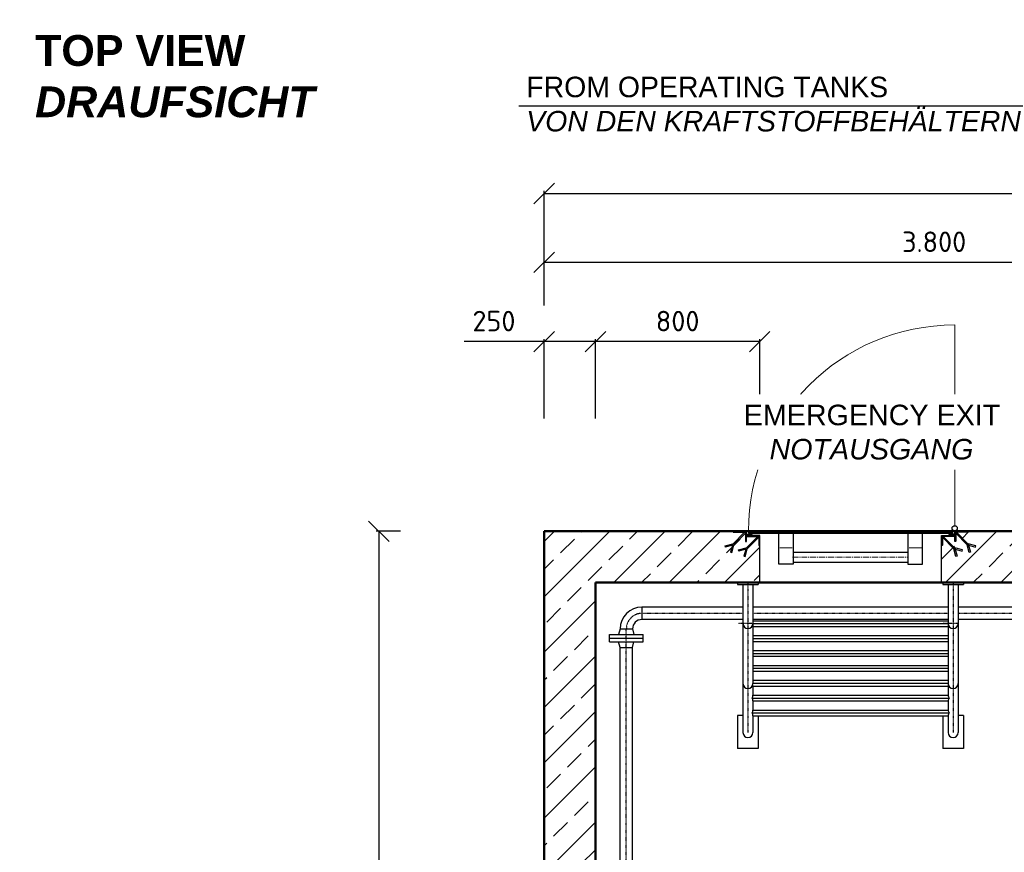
# Model space of a CAD drawing. Header units: millimetres. Extents: x -197187 to 231260338, y -45270 to 70505.
# Tile 49 of 85: x 41088 to 45886, y 12838 to 16894. Entities that reach past the tile are written whole.
import ezdxf

# ---------------------------------------------------------------- set-up
doc = ezdxf.new("R2010")
doc.units = ezdxf.units.MM
doc.header["$LTSCALE"] = 0.5
doc.linetypes.add('DASHDOT', pattern=[1, 0.5, -0.25, 0, -0.25])
doc.linetypes.add('MITTE2', pattern=[28.575, 19.05, -3.175, 3.175, -3.175])
for name, color, linetype in [('21', 7, 'Continuous'), ('41', 7, 'Continuous'), ('BEMAßUNG', 7, 'Continuous'), ('Beschriftung', 7, 'Continuous'), ('P-MU050ENTL', 7, 'Continuous')]:
    doc.layers.add(name, color=color, linetype=linetype)
doc.styles.add('LBB3.5M1000', font='isocp.shx', dxfattribs={"height": 3.5})
doc.styles.get("Standard").update_dxf_attribs({"font": 'isocpeur.ttf'})
doc.dimstyles.new('DIN', dxfattribs={"dimtxt": 2.5, "dimasz": 2.5, "dimexe": 1.25, "dimexo": 0.625, "dimtad": 1, "dimtih": 1, "dimdec": 4, "dimdsep": 46, "dimlunit": 6, "dimtxsty": 'Standard', "dimcen": 2.5, "dimadec": 0, "dimazin": 0, "dimtfac": 1, "dimtdec": 4, "dimtmove": 0, "dimatfit": 3, "dimfxl": 0, "dimtvp": 1, "dimtolj": 1, "dimtzin": 0, "dimarcsym": 0})
pattern_1 = [(135, (42982.8084, 9924.7114), (-2.245064, -2.245064), [])]
pattern_2 = [(225, (42982.8084, 9924.7114), (2.245064, -2.245064), [])]
pattern_3 = [(315, (60450.263, 13717.012), (1.12253202, 1.12253202), [])]

# ---------------------------------------------------------------- blocks, each defined once
blk = doc.blocks.new('_Oblique')
at = {"color": 0, "linetype": 'ByBlock', "lineweight": -2}
blk.add_line((-0.5, -0.5), (0.5, 0.5), dxfattribs=at)
blk = doc.blocks.new('*D29')
at = {"layer": 'BEMAßUNG', "color": 0, "lineweight": -2, "transparency": 16777216}
for p, q in [((43644, 15502), (43644, 15724.9)), ((43644, 15712.4), (47444, 15712.4)), ((47444, 15502), (47444, 15724.9))]:
    blk.add_line(p, q, dxfattribs=at)
at = {"layer": 'DEFPOINTS', "color": 0, "transparency": 16777216}
for p in [(47444, 15712.4), (43644, 14402), (47444, 14402)]:
    blk.add_point(p, dxfattribs=at)
at = {"layer": 'BEMAßUNG', "color": 0, "lineweight": -2, "transparency": 16777216, "xscale": 100, "yscale": 100, "zscale": 100, "rotation": 180}
blk.add_blockref('_Oblique', (43644, 15712.4), dxfattribs=at)
at = {"layer": 'BEMAßUNG', "color": 0, "lineweight": -2, "transparency": 16777216, "xscale": 100, "yscale": 100, "zscale": 100}
blk.add_blockref('_Oblique', (47444, 15712.4), dxfattribs=at)
at = {"layer": 'BEMAßUNG', "color": 0, "transparency": 16777216, "insert": (45544, 15812.4), "char_height": 100, "attachment_point": 5}
blk.add_mtext('\\A1;3.800', dxfattribs=at)
blk = doc.blocks.new('*D36')
at = {"layer": 'BEMAßUNG', "color": 0, "lineweight": -2, "transparency": 16777216}
for p, q in [((42944, 14402), (42825.3, 14402)), ((42837.8, 14402), (42837.8, 10417)), ((42944, 10417), (42825.3, 10417))]:
    blk.add_line(p, q, dxfattribs=at)
at = {"layer": 'DEFPOINTS', "color": 0, "transparency": 16777216}
for p in [(43644, 14402), (42837.8, 10417), (43644, 10417)]:
    blk.add_point(p, dxfattribs=at)
at = {"layer": 'BEMAßUNG', "color": 0, "lineweight": -2, "transparency": 16777216, "xscale": 100, "yscale": 100, "zscale": 100}
for p, rotation in [((42837.8, 14402), 90), ((42837.8, 10417), 270)]:
    blk.add_blockref('_Oblique', p, dxfattribs=dict(at, rotation=rotation))
at = {"layer": 'BEMAßUNG', "color": 0, "transparency": 16777216, "insert": (42721.7, 12409.5), "char_height": 100, "attachment_point": 5, "rotation": 90}
blk.add_mtext('\\A1;3.985', dxfattribs=at)
blk = doc.blocks.new('*D40')
at = {"layer": 'BEMAßUNG', "color": 0, "lineweight": -2, "transparency": 16777216}
for p, q in [((43894, 14952), (43894, 15338.5)), ((44694, 15326), (43894, 15326)), ((44694, 15067), (44694, 15338.5))]:
    blk.add_line(p, q, dxfattribs=at)
at = {"layer": 'DEFPOINTS', "color": 0, "transparency": 16777216}
for p in [(43894, 15326), (44694, 14267), (43894, 14152)]:
    blk.add_point(p, dxfattribs=at)
at = {"layer": 'BEMAßUNG', "color": 0, "lineweight": -2, "transparency": 16777216, "xscale": 100, "yscale": 100, "zscale": 100, "rotation": 180}
blk.add_blockref('_Oblique', (43894, 15326), dxfattribs=at)
at = {"layer": 'BEMAßUNG', "color": 0, "lineweight": -2, "transparency": 16777216, "xscale": 100, "yscale": 100, "zscale": 100}
blk.add_blockref('_Oblique', (44694, 15326), dxfattribs=at)
at = {"layer": 'BEMAßUNG', "color": 0, "transparency": 16777216, "insert": (44294, 15426), "char_height": 100, "attachment_point": 5}
blk.add_mtext('\\A1;800', dxfattribs=at)
blk = doc.blocks.new('*D41')
at = {"layer": 'BEMAßUNG', "color": 0, "lineweight": -2, "transparency": 16777216}
for p, q in [((43644, 15326), (43254, 15326)), ((43644, 14952), (43644, 15338.5)), ((43894, 15326), (43644, 15326)), ((43894, 14952), (43894, 15338.5))]:
    blk.add_line(p, q, dxfattribs=at)
at = {"layer": 'DEFPOINTS', "color": 0, "transparency": 16777216}
for p in [(43644, 15326), (43644, 14152), (43894, 14152)]:
    blk.add_point(p, dxfattribs=at)
at = {"layer": 'BEMAßUNG', "color": 0, "lineweight": -2, "transparency": 16777216, "xscale": 100, "yscale": 100, "zscale": 100, "rotation": 180}
blk.add_blockref('_Oblique', (43644, 15326), dxfattribs=at)
at = {"layer": 'BEMAßUNG', "color": 0, "lineweight": -2, "transparency": 16777216, "xscale": 100, "yscale": 100, "zscale": 100}
blk.add_blockref('_Oblique', (43894, 15326), dxfattribs=at)
at = {"layer": 'BEMAßUNG', "color": 0, "transparency": 16777216, "insert": (43399, 15426), "char_height": 100, "attachment_point": 5}
blk.add_mtext('\\A1;250', dxfattribs=at)
blk = doc.blocks.new('*D42')
at = {"layer": 'BEMAßUNG', "color": 0, "lineweight": -2, "transparency": 16777216}
for p, q in [((43644, 15502), (43644, 16060.2)), ((43644, 16047.7), (53644, 16047.7)), ((53644, 15502), (53644, 16060.2))]:
    blk.add_line(p, q, dxfattribs=at)
at = {"layer": 'DEFPOINTS', "color": 0, "transparency": 16777216}
for p in [(53644, 16047.7), (43644, 14402), (53644, 14402)]:
    blk.add_point(p, dxfattribs=at)
at = {"layer": 'BEMAßUNG', "color": 0, "lineweight": -2, "transparency": 16777216, "xscale": 100, "yscale": 100, "zscale": 100, "rotation": 180}
blk.add_blockref('_Oblique', (43644, 16047.7), dxfattribs=at)
at = {"layer": 'BEMAßUNG', "color": 0, "lineweight": -2, "transparency": 16777216, "xscale": 100, "yscale": 100, "zscale": 100}
blk.add_blockref('_Oblique', (53644, 16047.7), dxfattribs=at)
at = {"layer": 'BEMAßUNG', "color": 0, "transparency": 16777216, "insert": (48644, 16147.7), "char_height": 100, "attachment_point": 5}
blk.add_mtext('\\A1;10.000', dxfattribs=at)

msp = doc.modelspace()

# ---------------------------------------------------------------- hatches: boundary and pattern name
h = msp.add_hatch()
h.set_pattern_fill('ANSI33', color=256, scale=30)
h.set_pattern_definition([(45, (49178.89, 8302.02), (-134.704, 134.704), []), (45, (49313.6, 8302.02), (-134.704, 134.704), [95.25, -47.625])])
h.paths.add_polyline_path([(43644.038, 14402.018), (44564.038, 14402.018), (44564.038, 14397.018), (44619.038, 14397.018), (44624.038, 14392.018), (44624.038, 14352.018), (44629.038, 14352.018), (44629.038, 14377.018), (44684.038, 14377.018), (44689.038, 14372.018), (44689.038, 14332.018), (44694.038, 14332.018), (44694.038, 14152.018), (43894.038, 14152.018), (43894.038, 3902.018), (51794.038, 3902.018), (51794.038, 2272.018), (51789.038, 2272.018), (51789.038, 2232.018), (51784.038, 2227.018), (51729.038, 2227.018), (51729.038, 2252.018), (51724.038, 2252.018), (51724.038, 2212.018), (51719.038, 2207.018), (51664.038, 2207.018), (51664.038, 2202.018), (51544.038, 2202.018), (51544.038, 3652.018), (43644.038, 3652.018)])
h.paths.add_polyline_path([(54257.078, 14152.018), (54257.078, 14402.018), (45709.038, 14402.018), (45709.038, 14397.018), (45654.038, 14397.018), (45649.038, 14392.018), (45649.038, 14352.018), (45644.038, 14352.018), (45644.038, 14377.018), (45589.038, 14377.018), (45584.038, 14372.018), (45584.038, 14332.018), (45579.038, 14332.018), (45579.038, 14152.018), (53394.038, 14152.018), (53394.038, 2272.018), (53399.038, 2272.018), (53399.038, 2232.018), (53404.038, 2227.018), (53459.038, 2227.018), (53459.038, 2252.018), (53464.038, 2252.018), (53464.038, 2212.018), (53469.038, 2207.018), (53524.038, 2207.018), (53524.038, 2202.018), (54257.078, 2202.018), (54257.078, 2452.018), (53644.038, 2452.018), (53644.038, 8802.018), (54257.078, 8802.018), (54257.078, 9052.018), (53644.038, 9052.018), (53644.038, 14152.018)])
at = {"lineweight": 5}
h = msp.add_hatch(dxfattribs=at)
h.set_pattern_fill('ANSI31', color=256, angle=90)
h.set_pattern_definition(pattern_1)
edge = h.paths.add_edge_path()
edge.add_line((44629.038, 14352.018), (44629.038, 14402.018))
edge.add_line((44629.038, 14402.018), (44564.038, 14402.018))
edge.add_line((44564.038, 14402.018), (44564.038, 14399.518))
edge.add_arc((44566.538, 14399.518), 2.5, 540, 630)
edge.add_line((44566.538, 14397.018), (44619.038, 14397.018))
edge.add_arc((44619.038, 14392.018), 5, 360, 450, ccw=False)
edge.add_line((44624.038, 14392.018), (44624.038, 14354.518))
edge.add_arc((44626.538, 14354.518), 2.5, 540, 630)
edge.add_line((44626.538, 14352.018), (44629.038, 14352.018))
h = msp.add_hatch(dxfattribs=at)
h.set_pattern_fill('ANSI31', color=256)
h.set_pattern_definition([(45, (43279.038, 3652.0185), (-2.245064, 2.245064), [])])
h.paths.add_polyline_path([(44639.038, 14392.018), (45634.038, 14392.018), (45634.038, 14402.018), (44639.038, 14402.018)])
h = msp.add_hatch(dxfattribs=at)
h.set_pattern_fill('ANSI31', color=256, angle=90)
h.set_pattern_definition(pattern_1)
edge = h.paths.add_edge_path()
edge.add_line((45644.038, 14352.018), (45644.038, 14402.018))
edge.add_line((45644.038, 14402.018), (45709.038, 14402.018))
edge.add_line((45709.038, 14402.018), (45709.038, 14399.518))
edge.add_arc((45706.538, 14399.518), 2.5, -90, 0, ccw=False)
edge.add_line((45706.538, 14397.018), (45654.038, 14397.018))
edge.add_arc((45654.038, 14392.018), 5, 90, 180)
edge.add_line((45649.038, 14392.018), (45649.038, 14354.518))
edge.add_arc((45646.538, 14354.518), 2.5, -90, 0, ccw=False)
edge.add_line((45646.538, 14352.018), (45644.038, 14352.018))
h = msp.add_hatch(dxfattribs=at)
h.set_pattern_fill('ANSI31', color=256, angle=180)
h.set_pattern_definition(pattern_2)
edge = h.paths.add_edge_path()
edge.add_line((44694.038, 14332.018), (44694.038, 14382.018))
edge.add_line((44694.038, 14382.018), (44629.038, 14382.018))
edge.add_line((44629.038, 14382.018), (44629.038, 14379.518))
edge.add_arc((44631.538, 14379.518), 2.5, 540, 630)
edge.add_line((44631.538, 14377.018), (44684.038, 14377.018))
edge.add_arc((44684.038, 14372.018), 5, 360, 450, ccw=False)
edge.add_line((44689.038, 14372.018), (44689.038, 14334.518))
edge.add_arc((44691.538, 14334.518), 2.5, 540, 630)
edge.add_line((44691.538, 14332.018), (44694.038, 14332.018))
h = msp.add_hatch(dxfattribs=at)
h.set_pattern_fill('ANSI31', color=256, scale=0.5, angle=270)
h.set_pattern_definition(pattern_3)
h.paths.add_polyline_path([(44629.038, 14388.018), (44649.038, 14388.018), (44649.038, 14386.018), (44629.038, 14386.018)])
h = msp.add_hatch(dxfattribs=at)
h.set_pattern_fill('ANSI31', color=256, angle=180)
h.set_pattern_definition(pattern_2)
edge = h.paths.add_edge_path()
edge.add_line((45579.038, 14332.018), (45579.038, 14382.018))
edge.add_line((45579.038, 14382.018), (45644.038, 14382.018))
edge.add_line((45644.038, 14382.018), (45644.038, 14379.518))
edge.add_arc((45641.538, 14379.518), 2.5, -90, 0, ccw=False)
edge.add_line((45641.538, 14377.018), (45589.038, 14377.018))
edge.add_arc((45589.038, 14372.018), 5, 90, 180)
edge.add_line((45584.038, 14372.018), (45584.038, 14334.518))
edge.add_arc((45581.538, 14334.518), 2.5, -90, 0, ccw=False)
edge.add_line((45581.538, 14332.018), (45579.038, 14332.018))
h = msp.add_hatch(dxfattribs=at)
h.set_pattern_fill('ANSI31', color=256, scale=0.5, angle=270)
h.set_pattern_definition(pattern_3)
h.paths.add_polyline_path([(45644.038, 14388.018), (45624.038, 14388.018), (45624.038, 14386.018), (45644.038, 14386.018)])

# ---------------------------------------------------------------- linework, layer by layer
msp.add_line((45644.038, 14429.018), (45644.038, 15407.018), dxfattribs=at)
at = {"lineweight": 50}
for p, q in [((44639.038, 14388.076), (44649.038, 14388.076)), ((44649.038, 14385.873), (44649.038, 14382.081)), ((45634.038, 14388.076), (45624.038, 14388.076)), ((45624.038, 14385.873), (45624.038, 14382.081))]:
    msp.add_line(p, q, dxfattribs=at)
for p, q in [((44694.038, 14152.018), (44694.038, 14382.018)), ((45579.038, 14152.018), (45579.038, 14382.018)), ((44856.538, 14300.318), (45416.538, 14300.318)), ((44856.538, 14252.018), (45416.538, 14252.018))]:
    msp.add_line(p, q)
at = {"lineweight": 9}
for p, q in [((44851.538, 14322.018), (44791.538, 14322.018)), ((45421.538, 14322.018), (45481.538, 14322.018))]:
    msp.add_line(p, q, dxfattribs=at)
at = {"linetype": 'MITTE2', "lineweight": 18, "ltscale": 3}
msp.add_line((44854.538, 14276.168), (45418.538, 14276.168), dxfattribs=at)
for points in [[(44562.608, 14339.831), (44619.745, 14396.968), (44623.988, 14392.726), (44567.988, 14336.725)], [(45710.468, 14339.831), (45653.331, 14396.968), (45649.088, 14392.726), (45705.088, 14336.725)], [(44627.608, 14319.831), (44684.745, 14376.968), (44688.988, 14372.726), (44632.988, 14316.725)], [(45645.468, 14319.831), (45588.331, 14376.968), (45584.088, 14372.726), (45640.088, 14316.725)], [(44561.055, 14334.036), (44527.437, 14325.028), (44525.884, 14330.823), (44563.745, 14340.968)], [(44562.608, 14339.831), (44552.047, 14300.418), (44557.843, 14298.865), (44567.988, 14336.725)], [(44626.055, 14314.036), (44592.437, 14305.028), (44590.884, 14310.823), (44628.745, 14320.968)], [(44627.608, 14319.831), (44617.047, 14280.418), (44622.843, 14278.865), (44632.988, 14316.725)], [(45645.468, 14319.831), (45656.029, 14280.418), (45650.233, 14278.865), (45640.088, 14316.725)], [(45647.021, 14314.036), (45680.639, 14305.028), (45682.192, 14310.823), (45644.331, 14320.968)], [(45710.468, 14339.831), (45721.029, 14300.418), (45715.233, 14298.865), (45705.088, 14336.725)], [(45712.021, 14334.036), (45745.639, 14325.028), (45747.192, 14330.823), (45709.331, 14340.968)]]:
    msp.add_lwpolyline(points)
for points in [[(44629.038, 14352.018), (44629.038, 14402.018), (44564.038, 14402.018), (44564.038, 14399.518, 0.41421356), (44566.538, 14397.018), (44619.038, 14397.018, -0.41421356), (44624.038, 14392.018), (44624.038, 14354.518, 0.41421356), (44626.538, 14352.018)], [(45644.038, 14352.018), (45644.038, 14402.018), (45709.038, 14402.018), (45709.038, 14399.518, -0.41421356), (45706.538, 14397.018), (45654.038, 14397.018, 0.41421356), (45649.038, 14392.018), (45649.038, 14354.518, -0.41421356), (45646.538, 14352.018)], [(44694.038, 14332.018), (44694.038, 14382.018), (44629.038, 14382.018), (44629.038, 14379.518, 0.41421356), (44631.538, 14377.018), (44684.038, 14377.018, -0.41421356), (44689.038, 14372.018), (44689.038, 14334.518, 0.41421356), (44691.538, 14332.018)], [(45579.038, 14332.018), (45579.038, 14382.018), (45644.038, 14382.018), (45644.038, 14379.518, -0.41421356), (45641.538, 14377.018), (45589.038, 14377.018, 0.41421356), (45584.038, 14372.018), (45584.038, 14334.518, -0.41421356), (45581.538, 14332.018)]]:
    msp.add_lwpolyline(points, format="xyb", close=True)
for points in [[(44639.038, 14392.018), (45634.038, 14392.018), (45634.038, 14402.018), (44639.038, 14402.018)], [(45644.038, 14404.018), (45594.038, 14404.018), (45594.038, 14402.018), (45644.038, 14402.018)], [(45694.038, 14404.018), (45644.038, 14404.018), (45644.038, 14402.018), (45694.038, 14402.018)], [(44629.038, 14388.018), (44649.038, 14388.018), (44649.038, 14386.018), (44629.038, 14386.018)], [(44786.538, 14392.018), (44856.538, 14392.018), (44856.538, 14242.018), (44786.538, 14242.018)], [(45486.538, 14392.018), (45416.538, 14392.018), (45416.538, 14242.018), (45486.538, 14242.018)], [(45644.038, 14388.018), (45624.038, 14388.018), (45624.038, 14386.018), (45644.038, 14386.018)]]:
    msp.add_lwpolyline(points, close=True)
at = {"lineweight": 50}
for points in [[(44639.038, 14386.018), (44639.038, 14382.081), (44653.671, 14382.081), (44653.671, 14386.018)], [(45634.038, 14386.018), (45634.038, 14382.081), (45619.405, 14382.081), (45619.405, 14386.018)]]:
    msp.add_lwpolyline(points, dxfattribs=at)
msp.add_circle((45644.038, 14416.518), 12.5)
at = {"lineweight": 5}
msp.add_arc((45644.038, 14402.018), 1005, 90, 180, dxfattribs=at)
at = {"lineweight": 50}
for points in [[(44644.038, 14388.076), (44644.459, 14390.8), (44646.057, 14391.51), (44648.387, 14391.931), (44650.028, 14391.488), (44652.203, 14389.957), (44651.981, 14387.717), (44650.472, 14386.364), (44648.83, 14385.832), (44643.416, 14385.898), (44639.023, 14385.987)], [(45629.038, 14388.076), (45628.617, 14390.8), (45627.019, 14391.51), (45624.69, 14391.931), (45623.048, 14391.488), (45620.873, 14389.957), (45621.095, 14387.717), (45622.604, 14386.364), (45624.246, 14385.832), (45629.66, 14385.898), (45634.053, 14385.987)]]:
    msp.add_spline(points, degree=3, dxfattribs=at)
at = {"layer": '21', "linetype": 'Continuous', "ltscale": 10}
for p, q in [((44586.538, 14152.018), (44586.538, 14142.018)), ((44586.538, 14142.018), (44686.538, 14142.018)), ((44612.388, 14142.018), (44612.388, 13421.518)), ((44660.688, 14142.018), (44660.688, 13660.018)), ((44686.538, 14152.018), (44686.538, 14142.018)), ((45586.538, 14152.018), (45586.538, 14142.018)), ((45586.538, 14142.018), (45686.538, 14142.018)), ((45612.388, 14142.018), (45612.388, 13603.661)), ((45660.688, 14142.018), (45660.688, 13421.518)), ((45686.538, 14152.018), (45686.538, 14142.018)), ((44660.688, 13966.161), (45612.388, 13966.161)), ((44660.688, 13952.018), (45612.388, 13952.018)), ((44660.688, 13937.876), (45612.388, 13937.876)), ((44660.688, 13893.661), (45612.388, 13893.661)), ((44660.688, 13879.518), (45612.388, 13879.518)), ((44660.688, 13865.376), (45612.388, 13865.376)), ((44660.688, 13821.161), (45612.388, 13821.161)), ((44660.688, 13807.018), (45612.388, 13807.018)), ((44660.688, 13792.876), (45612.388, 13792.876)), ((44660.688, 13748.661), (45612.388, 13748.661)), ((44660.688, 13734.518), (45612.388, 13734.518)), ((44660.688, 13720.376), (45612.388, 13720.376)), ((44660.688, 13676.161), (45612.388, 13676.161)), ((44660.688, 13662.018), (45612.388, 13662.018)), ((44660.688, 13647.876), (45612.388, 13647.876)), ((44660.688, 13647.876), (44660.688, 13603.661)), ((44656.114, 13589.518), (45616.962, 13589.518)), ((44660.688, 13603.661), (45612.388, 13603.661)), ((44660.688, 13575.376), (45612.388, 13575.376)), ((44660.688, 13575.376), (44660.688, 13531.161)), ((44660.688, 13531.161), (45612.388, 13531.161)), ((45612.388, 13575.376), (45612.388, 13531.161)), ((44586.538, 13504.018), (44586.538, 13344.018)), ((44656.114, 13517.018), (45616.962, 13517.018)), ((44660.688, 13502.876), (45612.388, 13502.876)), ((44660.688, 13502.876), (44660.688, 13421.518)), ((44686.538, 13502.876), (44686.538, 13344.018)), ((45586.538, 13502.876), (45586.538, 13344.018)), ((45612.388, 13502.876), (45612.388, 13421.518)), ((45686.538, 13504.018), (45686.538, 13344.018))]:
    msp.add_line(p, q, dxfattribs=at)
at = {"layer": '21', "linetype": 'DASHDOT', "ltscale": 10}
for p, q in [((44636.538, 14152.018), (44636.538, 13421.518)), ((45636.538, 14152.018), (45636.538, 13421.518)), ((44660.688, 13952.018), (44588.455, 13952.018)), ((44660.688, 13952.018), (44588.455, 13952.018)), ((45660.688, 13952.018), (45588.455, 13952.018))]:
    msp.add_line(p, q, dxfattribs=at)
at = {"layer": '21', "linetype": 'Continuous', "ltscale": 10}
for centre, radius, start, end in [((44636.538, 13952.018), 24.15, 180, 0), ((44636.538, 13952.018), 24.15, 180, 0), ((45636.538, 13952.018), 24.15, 180, 0), ((44636.538, 13660.018), 24.15, 180, 0), ((44641.214, 13649.389), 19.533, 355.558767, 15.271592), ((45631.862, 13649.389), 19.533, 164.728128, 184.440644), ((45636.538, 13660.018), 24.15, 180, 0), ((44641.214, 13602.148), 19.533, 319.714411, 4.440644), ((44641.214, 13576.889), 19.533, 355.559356, 40.285589), ((45631.862, 13602.148), 19.533, 175.559356, 220.285589), ((45631.862, 13576.889), 19.533, 139.714411, 184.440644), ((44641.214, 13529.648), 19.533, 319.714411, 4.440644), ((45631.862, 13529.648), 19.533, 175.559356, 220.285589), ((44641.214, 13504.389), 19.533, 355.559356, 40.285589), ((45631.862, 13504.389), 19.533, 139.714411, 184.440644), ((44636.538, 13421.518), 24.15, 180, 0), ((45636.538, 13421.518), 24.15, 180, 0)]:
    msp.add_arc(centre, radius, start, end, dxfattribs=at)
at = {"layer": '41', "linetype": 'Continuous', "lineweight": 50, "ltscale": 10}
for p, q in [((49699.038, 14402.018), (43644.038, 14402.018)), ((43644.038, 3652.018), (43644.038, 14402.018)), ((49699.038, 14152.018), (43894.038, 14152.018)), ((43894.038, 3902.018), (43894.038, 14152.018))]:
    msp.add_line(p, q, dxfattribs=at)
at = {"layer": '41', "linetype": 'Continuous', "ltscale": 10}
for p, q in [((44612.388, 13504.018), (44586.538, 13504.018)), ((45686.538, 13504.018), (45660.688, 13504.018)), ((44686.538, 13344.018), (44586.538, 13344.018)), ((45686.538, 13344.018), (45586.538, 13344.018))]:
    msp.add_line(p, q, dxfattribs=at)
at = {"layer": 'P-MU050ENTL', "linetype": 'Continuous', "ltscale": 10}
for p, q in [((44612.388, 14032.168), (44120.038, 14032.168)), ((44120.038, 14032.168), (44120.038, 13971.868)), ((45612.388, 14032.168), (44660.688, 14032.168)), ((46888.038, 14032.168), (45660.688, 14032.168)), ((44612.388, 13971.868), (44120.038, 13971.868)), ((45612.388, 13971.868), (44660.688, 13971.868)), ((46888.038, 13971.868), (45660.688, 13971.868)), ((44013.888, 13926.018), (44006.653, 13899.018)), ((44013.888, 13926.018), (44074.188, 13926.018)), ((44074.188, 13926.018), (44081.423, 13899.018)), ((43961.538, 13899.018), (44126.538, 13899.018)), ((43961.538, 13863.018), (43961.538, 13899.018)), ((43961.538, 13881.018), (44126.538, 13881.019)), ((44126.538, 13863.018), (44126.538, 13899.018)), ((43961.538, 13863.018), (44126.538, 13863.018)), ((44013.888, 13836.018), (44006.653, 13863.018)), ((44013.888, 11505.711), (44013.888, 13836.018)), ((44013.888, 13836.018), (44074.188, 13836.018)), ((44074.188, 13836.018), (44081.423, 13863.018)), ((44074.188, 11505.711), (44074.188, 13836.018))]:
    msp.add_line(p, q, dxfattribs=at)
at = {"layer": 'P-MU050ENTL', "linetype": 'DASHDOT', "ltscale": 10}
for p, q in [((44612.388, 14002.018), (44120.038, 14002.018)), ((45612.388, 14002.018), (44660.688, 14002.018)), ((47114.038, 14002.018), (45660.688, 14002.018)), ((44044.038, 9706.312), (44044.038, 13926.018))]:
    msp.add_line(p, q, dxfattribs=at)
at = {"layer": 'P-MU050ENTL', "linetype": 'Continuous', "ltscale": 10}
for radius in [106.15, 45.85]:
    msp.add_arc((44120.038, 13926.018), radius, 90, 180, dxfattribs=at)
at = {"layer": 'P-MU050ENTL', "linetype": 'DASHDOT', "ltscale": 10}
msp.add_arc((44120.038, 13926.018), 76, 90, 180, dxfattribs=at)

# ---------------------------------------------------------------- texts
at = {"layer": 'Beschriftung', "attachment_point": 1, "style": 'LBB3.5M1000', "bg_fill": 2}
for s, insert, char_height, width in [('{\\fArial|b1|i0|c0|p34;TOP VIEW\\L\\P\\fArial|b1|i1|c0|p34;\\lDRAUFSICHT}', (41163.375, 16819.364), 150, 1682.94636), ('{\\fArial|b0|i0|c0|p34;FROM OPERATING TANKS\\P\\fArial|b0|i1|c0|p34;VON DEN KRAFTSTOFFBEHÄLTERN}', (43556.281, 16616.763), 100, 2476.12491)]:
    msp.add_mtext(s, dxfattribs=dict(at, insert=insert, char_height=char_height, width=width))

# ---------------------------------------------------------------- dimensions: what is measured, and where the dimension line sits
at = {"layer": 'BEMAßUNG'}
for base, p1, p2, override, picture, middle in [((53644.038, 16047.71), (43644.038, 14402.018), (53644.038, 14402.018), {"dimscale": 10, "dimtxt": 10, "dimasz": 10, "dimexo": 110, "dimgap": 5, "dimdec": 2, "dimblk1": 'Oblique', "dimblk2": 'Oblique', "dimsah": 1, "dimtdec": 2, "dimtmove": 2}, '*D42', (48644.038, 16147.71)), ((47444.038, 15712.406), (43644.038, 14402.018), (47444.038, 14402.018), {"dimscale": 10, "dimtxt": 10, "dimasz": 10, "dimexo": 110, "dimgap": 5, "dimdec": 2, "dimblk1": 'Oblique', "dimblk2": 'Oblique', "dimsah": 1, "dimtdec": 2, "dimtmove": 2}, '*D29', (45544.038, 15812.406)), ((43644.038, 15326.015), (43894.038, 14152.018), (43644.038, 14152.018), {"dimscale": 10, "dimtxt": 10, "dimasz": 10, "dimexo": 80, "dimgap": 5, "dimdec": 2, "dimblk1": 'Oblique', "dimblk2": 'Oblique', "dimsah": 1, "dimtdec": 2, "dimtmove": 0}, '*D41', (43399.038, 15426.015)), ((43894.038, 15326.015), (44694.038, 14267.018), (43894.038, 14152.018), {"dimscale": 10, "dimtxt": 10, "dimasz": 10, "dimexo": 80, "dimgap": 5, "dimdec": 2, "dimblk1": 'Oblique', "dimblk2": 'Oblique', "dimsah": 1, "dimtdec": 2, "dimtmove": 2}, '*D40', (44294.038, 15426.015))]:
    dim = msp.add_linear_dim(base=base, p1=p1, p2=p2, dimstyle='DIN', override=override, dxfattribs=at)
    dim.commit()
    dim.dimension.update_dxf_attribs({"geometry": picture, "text_midpoint": middle})
dim = msp.add_linear_dim(base=(42837.788, 10417.018), p1=(43644.038, 14402.018), p2=(43644.038, 10417.018), angle=90, dimstyle='DIN', override={"dimscale": 10, "dimtxt": 10, "dimasz": 10, "dimexo": 70, "dimgap": 5, "dimdec": 2, "dimblk1": 'Oblique', "dimblk2": 'Oblique', "dimsah": 1, "dimtdec": 2, "dimtmove": 2}, dxfattribs=at)
dim.commit()
dim.dimension.update_dxf_attribs({"geometry": '*D36', "text_midpoint": (42721.656, 12409.518), "dimtype": 160})

# ---------------------------------------------------------------- next in the draw order: linework, layer by layer
at = {"layer": 'Beschriftung'}
msp.add_line((43520.183, 16475.381), (46108.22, 16475.381), dxfattribs=at)

# ---------------------------------------------------------------- next in the draw order: texts
at = {"layer": 'Beschriftung', "insert": (44592.244, 15018.672), "char_height": 100, "attachment_point": 1, "style": 'LBB3.5M1000', "bg_fill": 3, "box_fill_scale": 1.5, "bg_fill_color": 256, "bg_fill_transparency": 0}
msp.add_mtext_dynamic_manual_height_columns('\\pi24.171;{\\fArial|b0|i0|c0|p34;EMERGENCY EXIT\\P\\pi149.58;\\fArial|b0|i1|c0|p34;NOTAUSGANG}', width=1284.22207, gutter_width=17.5, heights=[0], dxfattribs=at)

doc.saveas('drawing.dxf')
